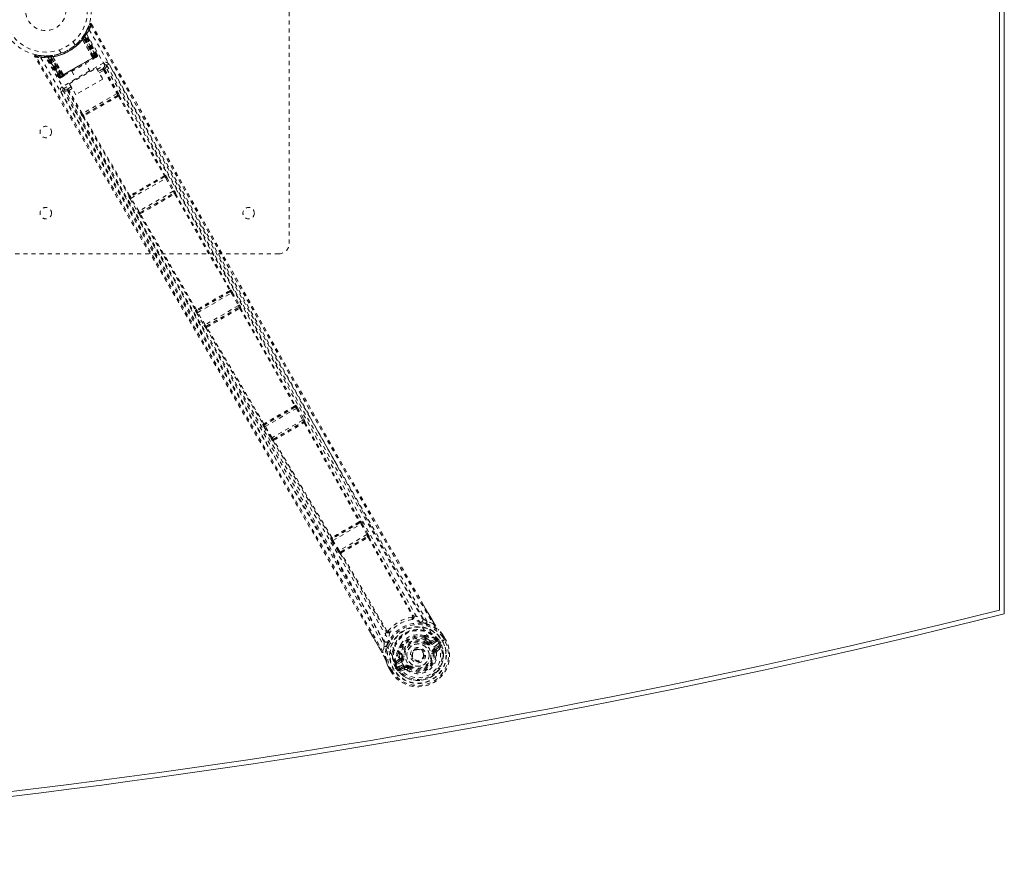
# Model space of a CAD drawing. Header units: inches. Extents: x 17.8 to 113.3, y 41.3 to 82.8.
# Tile 5 of 6: x 89.1 to 113.3, y 41.3 to 61.8. Entities that reach past the tile are written whole.
import ezdxf

# ---------------------------------------------------------------- set-up
doc = ezdxf.new("R2010")
doc.units = ezdxf.units.IN
doc.header["$MEASUREMENT"] = 0
doc.linetypes.add('SLD-Dashed', pattern=[0.075, 0.05, -0.025])
doc.linetypes.add('SLD-Solid', pattern=[0])

msp = doc.modelspace()

# ---------------------------------------------------------------- linework, layer by layer
at = {"color": 7, "linetype": 'SLD-Solid', "lineweight": 15}
for p, q in [((113.333, 76.956), (113.333, 47.206)), ((113.215, 47.298), (113.215, 76.863)), ((113.215, 76.863), (113.215, 47.298))]:
    msp.add_line(p, q, dxfattribs=at)
at = {"color": 7, "linetype": 'SLD-Dashed', "lineweight": 0}
for p, q in [((95.708, 67.831), (95.708, 56.331)), ((90.733, 61.611), (90.782, 61.735)), ((90.836, 61.741), (90.81, 61.726)), ((90.604, 61.399), (90.624, 61.426)), ((90.624, 61.423), (90.647, 61.406)), ((90.634, 61.438), (90.636, 61.439)), ((90.634, 61.409), (90.635, 61.41)), ((90.893, 60.922), (90.634, 61.409)), ((90.676, 61.474), (90.635, 61.41)), ((90.635, 61.41), (90.894, 60.922)), ((90.637, 61.441), (90.636, 61.44)), ((90.677, 61.504), (90.637, 61.441)), ((90.644, 61.451), (90.668, 61.435)), ((90.918, 60.936), (90.647, 61.406)), ((90.934, 60.945), (90.659, 61.423)), ((90.668, 61.435), (90.946, 60.952)), ((90.673, 61.498), (90.73, 61.604)), ((90.954, 60.953), (90.674, 61.477)), ((90.952, 60.956), (90.676, 61.474)), ((90.695, 61.507), (90.687, 61.493)), ((90.968, 60.965), (90.687, 61.493)), ((90.695, 61.536), (90.688, 61.522)), ((90.98, 60.972), (90.695, 61.507)), ((90.741, 61.628), (90.732, 61.605)), ((90.435, 61.222), (90.387, 61.306)), ((90.612, 61.365), (90.61, 61.361)), ((90.867, 60.907), (90.61, 61.361)), ((90.612, 61.365), (90.87, 60.908)), ((89.471, 60.978), (89.596, 60.963)), ((89.702, 60.953), (89.686, 60.953)), ((89.709, 60.952), (89.694, 60.952)), ((89.727, 60.939), (89.711, 60.939)), ((90.033, 60.425), (89.711, 60.939)), ((89.798, 60.957), (89.723, 60.953)), ((90.044, 60.432), (89.727, 60.939)), ((89.748, 60.942), (90.062, 60.438)), ((89.826, 60.943), (89.749, 60.939)), ((90.06, 60.441), (89.749, 60.939)), ((89.788, 60.956), (89.785, 60.956)), ((90.066, 60.444), (89.787, 60.927)), ((89.8, 60.957), (89.798, 60.957)), ((89.802, 60.957), (89.8, 60.957)), ((90.078, 60.451), (89.802, 60.928)), ((89.823, 60.93), (89.82, 60.959)), ((89.823, 60.93), (90.094, 60.46)), ((89.826, 60.943), (89.827, 60.943)), ((90.118, 60.474), (89.826, 60.943)), ((89.827, 60.943), (90.119, 60.475)), ((89.871, 60.965), (89.865, 60.964)), ((89.881, 60.94), (89.876, 60.94)), ((90.143, 60.489), (89.876, 60.94)), ((89.881, 60.94), (90.145, 60.49)), ((90.04, 61.106), (90.089, 61.022)), ((90.946, 60.952), (90.067, 60.444)), ((90.078, 60.451), (90.934, 60.945)), ((90.089, 61.022), (90.091, 61.023)), ((90.918, 60.936), (90.094, 60.46)), ((90.894, 60.922), (90.893, 60.922)), ((90.894, 60.922), (90.952, 60.956)), ((90.894, 60.889), (90.941, 60.916)), ((90.98, 60.972), (90.946, 60.952)), ((90.968, 60.965), (90.98, 60.972)), ((91.137, 60.787), (90.114, 60.197)), ((90.806, 60.569), (90.69, 60.771)), ((90.867, 60.907), (90.87, 60.908)), ((90.974, 60.624), (91.167, 60.735)), ((91.207, 60.725), (91.2, 60.733)), ((91.208, 60.724), (91.201, 60.733)), ((91.26, 60.754), (91.208, 60.724)), ((91.21, 60.721), (91.209, 60.722)), ((90.033, 60.425), (90.044, 60.432)), ((90.078, 60.451), (90.044, 60.432)), ((90.06, 60.441), (90.118, 60.474)), ((90.101, 60.431), (90.148, 60.458)), ((90.119, 60.475), (90.118, 60.474)), ((90.143, 60.489), (90.145, 60.49)), ((90.166, 60.468), (90.16, 60.465)), ((90.29, 60.271), (90.956, 60.656)), ((90.352, 60.576), (90.468, 60.374)), ((90.956, 60.656), (91.113, 60.384)), ((91.116, 60.64), (91.003, 60.574)), ((91.025, 60.536), (91.137, 60.6)), ((91.137, 60.6), (91.465, 60.028)), ((91.162, 60.615), (91.491, 60.042)), ((90.144, 60.145), (90.308, 60.24)), ((90.337, 60.19), (90.252, 60.141)), ((90.447, 59.999), (90.29, 60.271)), ((91.113, 60.384), (90.447, 59.999)), ((90.133, 60.104), (90.081, 60.073)), ((90.129, 60.114), (90.133, 60.104)), ((90.13, 60.114), (90.133, 60.105)), ((90.135, 60.102), (90.135, 60.101)), ((90.251, 60.088), (90.582, 59.518)), ((90.359, 60.151), (90.276, 60.103)), ((90.608, 59.533), (90.276, 60.103)), ((91.465, 60.028), (90.608, 59.533)), ((91.481, 59.985), (90.637, 59.498)), ((91.481, 59.985), (91.48, 59.984)), ((91.502, 59.962), (92.629, 58.006)), ((91.521, 59.974), (91.521, 59.973)), ((91.521, 59.973), (92.647, 58.018)), ((90.627, 59.457), (90.627, 59.457)), ((90.627, 59.457), (91.757, 57.504)), ((90.638, 59.498), (90.637, 59.498)), ((91.776, 57.514), (90.646, 59.467)), ((92.647, 58.018), (92.652, 58.018)), ((92.641, 57.977), (91.795, 57.489)), ((91.812, 57.447), (92.669, 57.942)), ((92.633, 57.975), (92.633, 57.975)), ((92.637, 57.977), (92.641, 57.977)), ((92.669, 57.942), (92.852, 57.62)), ((92.695, 57.957), (92.878, 57.634)), ((92.852, 57.62), (92, 57.127)), ((92.029, 57.092), (92.868, 57.577)), ((92.863, 57.573), (92.863, 57.573)), ((92.868, 57.577), (92.867, 57.575)), ((92.889, 57.552), (94.244, 55.175)), ((92.909, 57.565), (92.908, 57.564)), ((92.908, 57.564), (94.263, 55.187)), ((91.757, 57.504), (91.755, 57.5)), ((91.786, 57.432), (91.974, 57.112)), ((91.795, 57.489), (91.798, 57.493)), ((91.801, 57.495), (91.801, 57.495)), ((92, 57.127), (91.812, 57.447)), ((92.018, 57.051), (92.02, 57.051)), ((92.02, 57.051), (93.401, 54.69)), ((92.031, 57.092), (92.029, 57.092)), ((92.035, 57.094), (92.034, 57.094)), ((93.421, 54.699), (92.039, 57.061)), ((95.458, 56.081), (83.958, 56.081)), ((94.257, 55.147), (93.439, 54.675)), ((93.456, 54.633), (94.284, 55.111)), ((94.248, 55.145), (94.248, 55.145)), ((94.252, 55.147), (94.257, 55.147)), ((94.263, 55.187), (94.268, 55.188)), ((94.284, 55.111), (94.456, 54.803)), ((94.31, 55.126), (94.482, 54.818)), ((93.401, 54.69), (93.398, 54.685)), ((93.43, 54.618), (93.611, 54.315)), ((93.439, 54.675), (93.441, 54.679)), ((93.444, 54.681), (93.445, 54.681)), ((93.637, 54.33), (93.456, 54.633)), ((94.456, 54.803), (93.637, 54.33)), ((93.666, 54.295), (94.472, 54.76)), ((94.467, 54.756), (94.467, 54.756)), ((94.472, 54.76), (94.471, 54.759)), ((94.493, 54.735), (95.844, 52.331)), ((94.513, 54.749), (94.512, 54.747)), ((94.512, 54.747), (95.862, 52.344)), ((93.656, 54.254), (93.657, 54.254)), ((93.657, 54.254), (95.063, 51.883)), ((93.668, 54.295), (93.666, 54.295)), ((93.672, 54.297), (93.672, 54.297)), ((95.084, 51.893), (93.677, 54.264)), ((95.858, 52.304), (95.1, 51.866)), ((95.117, 51.824), (95.886, 52.269)), ((95.851, 52.304), (95.858, 52.304)), ((95.862, 52.344), (95.869, 52.345)), ((95.886, 52.269), (96.043, 51.981)), ((95.912, 52.283), (96.07, 51.996)), ((96.043, 51.981), (95.287, 51.545)), ((95.318, 51.511), (96.057, 51.938)), ((96.057, 51.938), (96.056, 51.936)), ((95.063, 51.883), (95.059, 51.877)), ((95.091, 51.809), (95.261, 51.529)), ((95.1, 51.866), (95.104, 51.872)), ((95.287, 51.545), (95.117, 51.824)), ((96.099, 51.926), (96.097, 51.924)), ((95.307, 51.469), (95.31, 51.469)), ((95.32, 51.511), (95.318, 51.511)), ((97.454, 49.454), (96.77, 49.059)), ((96.785, 49.016), (97.484, 49.419)), ((97.443, 49.452), (97.454, 49.454)), ((97.454, 49.492), (97.465, 49.494)), ((97.484, 49.419), (97.624, 49.16)), ((97.51, 49.433), (97.65, 49.174)), ((96.738, 49.078), (96.73, 49.07)), ((96.765, 49.087), (96.765, 49.087)), ((96.77, 49.059), (96.778, 49.068)), ((97.624, 49.16), (96.94, 48.765)), ((96.974, 48.733), (97.635, 49.115)), ((97.635, 49.115), (97.632, 49.111)), ((97.65, 49.174), (97.663, 49.149)), ((97.654, 49.086), (98.747, 47.153)), ((97.676, 49.103), (97.673, 49.1)), ((97.673, 49.1), (98.766, 47.167)), ((96.76, 49.001), (96.914, 48.749)), ((96.94, 48.765), (96.785, 49.016)), ((96.914, 48.749), (96.93, 48.726)), ((96.963, 48.691), (96.968, 48.692)), ((96.968, 48.692), (98.095, 46.78)), ((96.978, 48.734), (96.974, 48.733)), ((98.116, 46.789), (96.989, 48.702)), ((96.992, 48.709), (96.992, 48.709)), ((98.97, 47.511), (99.274, 46.985)), ((98.748, 47.152), (98.747, 47.153)), ((98.778, 47.154), (98.778, 47.154)), ((99.248, 46.971), (99.107, 47.022)), ((97.999, 46.249), (97.712, 46.746)), ((98.1, 46.763), (98.1, 46.763)), ((98.116, 46.789), (98.117, 46.788)), ((99.032, 46.671), (99.052, 46.66)), ((99.068, 46.594), (99.049, 46.628)), ((99.068, 46.642), (99.087, 46.609)), ((99.381, 46.821), (99.393, 46.807)), ((99.496, 46.683), (99.494, 46.687)), ((99.534, 46.561), (99.495, 46.628)), ((99.559, 46.575), (99.519, 46.643)), ((99.521, 46.643), (99.521, 46.643)), ((99.56, 46.576), (99.521, 46.643)), ((98.05, 46.412), (98.024, 46.265)), ((99.128, 46.513), (99.049, 46.567)), ((99.11, 46.489), (99.128, 46.513)), ((99.128, 46.513), (99.148, 46.502)), ((99.196, 46.504), (99.32, 46.548)), ((99.196, 46.504), (99.209, 46.483)), ((99.207, 46.545), (99.318, 46.584)), ((99.32, 46.548), (99.209, 46.483)), ((99.335, 46.522), (99.224, 46.457)), ((99.285, 46.351), (99.385, 46.41)), ((99.3, 46.325), (99.4, 46.384)), ((99.4, 46.384), (99.31, 46.308)), ((99.331, 46.58), (99.318, 46.584)), ((99.336, 46.578), (99.331, 46.58)), ((99.352, 46.562), (99.36, 46.549)), ((99.367, 46.548), (99.352, 46.562)), ((99.354, 46.288), (99.445, 46.367)), ((99.36, 46.549), (99.399, 46.483)), ((99.365, 46.463), (99.491, 46.536)), ((99.365, 46.463), (99.365, 46.463)), ((99.367, 46.548), (99.392, 46.564)), ((99.404, 46.486), (99.367, 46.547)), ((99.392, 46.564), (99.393, 46.563)), ((99.393, 46.563), (99.429, 46.501)), ((99.399, 46.483), (99.404, 46.486)), ((99.491, 46.536), (99.511, 46.547)), ((99.511, 46.547), (99.557, 46.574)), ((99.557, 46.574), (99.56, 46.576)), ((98.391, 46.279), (98.391, 46.301)), ((98.399, 46.255), (98.418, 46.222)), ((98.418, 46.222), (98.426, 46.12)), ((98.42, 46.265), (98.439, 46.231)), ((98.473, 46.234), (98.481, 46.139)), ((98.481, 46.139), (98.51, 46.143)), ((98.747, 46.112), (98.741, 46.125)), ((98.752, 46.103), (98.747, 46.112)), ((99.28, 46.24), (99.256, 46.237)), ((99.31, 46.308), (99.3, 46.325)), ((98.149, 45.905), (98.146, 45.909)), ((98.173, 45.864), (98.149, 45.909)), ((98.172, 45.865), (98.211, 45.797)), ((98.197, 45.878), (98.235, 45.811)), ((98.405, 45.909), (98.259, 45.825)), ((98.304, 45.936), (98.331, 45.949)), ((98.305, 45.935), (98.304, 45.936)), ((98.341, 45.872), (98.305, 45.935)), ((98.32, 45.996), (98.324, 46.01)), ((98.32, 45.996), (98.32, 45.992)), ((98.32, 45.996), (98.32, 45.996)), ((98.331, 45.95), (98.321, 45.974)), ((98.413, 46.087), (98.324, 46.01)), ((98.324, 46.01), (98.324, 46.01)), ((98.324, 46.01), (98.324, 46.01)), ((98.326, 45.969), (98.333, 45.956)), ((98.331, 45.95), (98.326, 45.969)), ((98.331, 45.949), (98.366, 45.887)), ((98.333, 45.956), (98.371, 45.89)), ((98.354, 45.99), (98.454, 46.076)), ((98.466, 46.054), (98.354, 45.99)), ((98.371, 45.89), (98.366, 45.887)), ((98.481, 46.028), (98.369, 45.964)), ((98.371, 45.89), (98.371, 45.89)), ((98.405, 45.909), (98.405, 45.909)), ((98.441, 45.864), (98.542, 45.923)), ((98.454, 46.076), (98.466, 46.054)), ((98.456, 45.838), (98.557, 45.897)), ((98.567, 45.879), (98.456, 45.838)), ((98.567, 45.879), (98.557, 45.897)), ((98.605, 45.824), (98.641, 45.871)), ((98.641, 45.871), (98.635, 45.875)), ((98.655, 45.89), (98.641, 45.871)), ((98.21, 45.796), (98.171, 45.864)), ((98.171, 45.864), (98.171, 45.864)), ((98.21, 45.796), (98.213, 45.798)), ((98.259, 45.825), (98.213, 45.798)), ((98.448, 45.792), (98.563, 45.831))]:
    msp.add_line(p, q, dxfattribs=at)
at = {"color": 7, "linetype": 'SLD-Dashed', "lineweight": 0, "flags": 128}
for points in [[(90.81, 61.726), (91.273, 60.913), (91.754, 60.068), (92.253, 59.192), (92.633, 58.524), (92.683, 58.435), (92.734, 58.346), (92.785, 58.257), (92.836, 58.167), (92.887, 58.077), (92.949, 57.969), (93.13, 57.65), (93.296, 57.359), (93.446, 57.095), (93.58, 56.859), (93.831, 56.418), (94.051, 56.032), (94.376, 55.461), (94.673, 54.94), (94.941, 54.469), (95.242, 53.941), (95.549, 53.402), (96.143, 52.361), (96.777, 51.254), (97.39, 50.185), (98.008, 49.11), (98.634, 48.027), (99.248, 46.971)], [(90.836, 61.741), (92.939, 58.047), (95.041, 54.354), (97.149, 50.664), (98.97, 47.511)], [(90.654, 61.467), (90.649, 61.458), (90.646, 61.45)], [(90.714, 61.498), (91.935, 59.388), (93.149, 57.276), (94.353, 55.159), (95.545, 53.039), (96.474, 51.37), (97.4, 49.703), (98.33, 48.04), (99.272, 46.389)], [(90.78, 61.6), (92.004, 59.486), (93.221, 57.369), (94.429, 55.249), (95.626, 53.124), (96.559, 51.453), (97.489, 49.783), (98.421, 48.117), (99.365, 46.463)], [(90.597, 61.387), (90.597, 61.385), (90.597, 61.383), (90.598, 61.381), (90.6, 61.378), (90.602, 61.375), (90.605, 61.372), (90.608, 61.368), (90.612, 61.365)], [(89.47, 60.975), (89.462, 60.975), (89.454, 60.973), (89.447, 60.97), (89.441, 60.964), (89.436, 60.958), (89.434, 60.951), (89.435, 60.943), (89.437, 60.936)], [(89.438, 60.934), (89.439, 60.934), (89.44, 60.935), (89.446, 60.938), (89.454, 60.943), (89.459, 60.946), (89.464, 60.949)], [(97.712, 46.746), (95.875, 49.929), (93.733, 53.599), (91.586, 57.266), (89.438, 60.934)], [(98.024, 46.265), (97.359, 47.423), (96.682, 48.596), (95.991, 49.788), (95.324, 50.934), (94.636, 52.114), (93.947, 53.293), (93.29, 54.416), (92.707, 55.411), (92.3, 56.107), (91.63, 57.25), (91.053, 58.236), (90.502, 59.177), (89.973, 60.081), (89.464, 60.949)], [(89.588, 60.912), (90.808, 58.795), (92.032, 56.683), (93.264, 54.576), (94.506, 52.478), (95.486, 50.834), (96.468, 49.194), (97.444, 47.554), (98.405, 45.909)], [(89.634, 60.959), (89.676, 60.953), (89.862, 60.965)], [(89.686, 60.953), (89.688, 60.953), (89.689, 60.953)], [(98.515, 45.952), (97.539, 47.624), (96.546, 49.29), (95.547, 50.955), (94.549, 52.624), (93.557, 54.298), (92.266, 56.498), (90.985, 58.706), (89.71, 60.918)], [(89.865, 60.964), (89.866, 60.964), (89.868, 60.962), (89.869, 60.96), (89.871, 60.957), (89.872, 60.954), (89.874, 60.95), (89.875, 60.945), (89.876, 60.94)], [(90.013, 60.996), (90.025, 60.998), (90.037, 61.003)], [(90.87, 60.908), (90.878, 60.913), (90.886, 60.917), (90.891, 60.92), (90.893, 60.922)], [(90.952, 60.956), (90.952, 60.956), (90.95, 60.955), (90.947, 60.953), (90.943, 60.951), (90.938, 60.948), (90.932, 60.944), (90.925, 60.94), (90.918, 60.936)], [(90.934, 60.945), (90.947, 60.953), (90.958, 60.959), (90.965, 60.963), (90.968, 60.965)], [(90.948, 60.92), (90.952, 60.922), (90.954, 60.923), (90.956, 60.925), (90.957, 60.925)], [(90.145, 60.49), (90.324, 60.593), (90.506, 60.698), (90.688, 60.803), (90.867, 60.907)], [(90.166, 60.469), (90.342, 60.57), (90.521, 60.673), (90.699, 60.776), (90.875, 60.878)], [(90.87, 60.908), (90.872, 60.903), (90.874, 60.898), (90.876, 60.893), (90.877, 60.889), (90.878, 60.885), (90.878, 60.882), (90.877, 60.88), (90.876, 60.878)], [(90.876, 60.878), (90.878, 60.88), (90.88, 60.881), (90.881, 60.881), (90.882, 60.882)], [(91.167, 60.735), (91.161, 60.699), (91.116, 60.64)], [(91.167, 60.735), (91.166, 60.737), (91.164, 60.74), (91.161, 60.745), (91.158, 60.751), (91.153, 60.759), (91.148, 60.768), (91.143, 60.778), (91.137, 60.787)], [(91.208, 60.724), (91.202, 60.688), (91.156, 60.629)], [(98.999, 47.089), (97.039, 50.49), (95.092, 53.9), (93.15, 57.312), (91.208, 60.724)], [(99.107, 47.022), (98.726, 47.678), (98.329, 48.366), (97.914, 49.085), (97.483, 49.837), (97.059, 50.575), (96.703, 51.198), (96.363, 51.793), (95.998, 52.432), (95.609, 53.115), (95.489, 53.324), (95.368, 53.538), (95.244, 53.755), (95.136, 53.944), (95.049, 54.098), (94.957, 54.259), (94.861, 54.427), (94.761, 54.603), (94.558, 54.959), (94.34, 55.342), (94.107, 55.752), (94.061, 55.832), (94.05, 55.853), (94.041, 55.867), (94.03, 55.887), (94.015, 55.913), (93.998, 55.944), (93.977, 55.98), (93.905, 56.107), (93.809, 56.275), (93.71, 56.45), (93.594, 56.653), (93.461, 56.887), (93.405, 56.986), (93.345, 57.09), (93.284, 57.199), (93.219, 57.312), (93.178, 57.384), (93.139, 57.454), (92.726, 58.179), (92.328, 58.878), (91.951, 59.541), (91.595, 60.166), (91.26, 60.754)], [(90.066, 60.444), (90.053, 60.437), (90.042, 60.43), (90.038, 60.428), (90.035, 60.426), (90.033, 60.425)], [(90.094, 60.46), (90.087, 60.456), (90.081, 60.453), (90.075, 60.449), (90.069, 60.446), (90.065, 60.444), (90.062, 60.442), (90.06, 60.441), (90.06, 60.441)], [(90.085, 60.422), (90.085, 60.422), (90.087, 60.423), (90.09, 60.425), (90.093, 60.426)], [(90.109, 60.436), (90.107, 60.435), (90.106, 60.434), (90.103, 60.432)], [(90.119, 60.475), (90.122, 60.476), (90.127, 60.479), (90.134, 60.483), (90.143, 60.489)], [(90.166, 60.468), (90.162, 60.468), (90.156, 60.472), (90.149, 60.48), (90.143, 60.489)], [(91.162, 60.615), (91.159, 60.613), (91.154, 60.61), (91.146, 60.605), (91.137, 60.6)], [(90.114, 60.197), (90.125, 60.177), (90.135, 60.161), (90.141, 60.149), (90.144, 60.145)], [(90.081, 60.073), (90.39, 59.546), (90.717, 58.988), (91.061, 58.399), (91.424, 57.78), (91.799, 57.14), (91.849, 57.054), (91.9, 56.967), (91.951, 56.88), (92.002, 56.793), (92.054, 56.704), (92.119, 56.594), (92.313, 56.261), (92.487, 55.966), (92.639, 55.706), (92.769, 55.483), (92.841, 55.361), (92.904, 55.253), (92.959, 55.16), (93.005, 55.081), (93.042, 55.018), (93.07, 54.969), (93.136, 54.856), (93.225, 54.706), (93.489, 54.255), (93.732, 53.839), (93.848, 53.641), (93.959, 53.451), (94.064, 53.271), (94.196, 53.047), (94.328, 52.82), (94.457, 52.6), (94.583, 52.384), (95.147, 51.418), (95.747, 50.39), (96.32, 49.405), (96.9, 48.406), (97.482, 47.399), (98.05, 46.412)], [(90.133, 60.104), (90.167, 60.09), (90.242, 60.1)], [(90.133, 60.104), (92.117, 56.715), (94.101, 53.327), (96.08, 49.937), (98.045, 46.539)], [(90.252, 60.141), (90.178, 60.132), (90.144, 60.145)], [(90.251, 60.088), (90.253, 60.09), (90.259, 60.093), (90.267, 60.098), (90.276, 60.103)], [(91.477, 59.982), (91.375, 59.923), (91.272, 59.864), (91.168, 59.804), (91.065, 59.744), (90.969, 59.689), (90.874, 59.634), (90.783, 59.581), (90.712, 59.54), (90.642, 59.5)], [(91.495, 59.963), (91.285, 59.842), (91.072, 59.719), (90.858, 59.595), (90.649, 59.474)], [(91.491, 60.042), (91.49, 60.042), (91.488, 60.041), (91.486, 60.039), (91.483, 60.038), (91.479, 60.035), (91.474, 60.033), (91.47, 60.03), (91.465, 60.028)], [(91.502, 59.962), (91.505, 59.967), (91.506, 59.973), (91.506, 59.979), (91.503, 59.983), (91.499, 59.986), (91.493, 59.987), (91.487, 59.987), (91.48, 59.984)], [(91.502, 59.962), (91.499, 59.963), (91.497, 59.963), (91.496, 59.963), (91.495, 59.963)], [(90.421, 59.611), (90.645, 59.229), (90.933, 58.737), (91.202, 58.278), (91.451, 57.853), (91.676, 57.468), (91.882, 57.116), (92.069, 56.797), (92.237, 56.51), (92.467, 56.117), (92.617, 55.862)], [(90.608, 59.533), (90.599, 59.527), (90.59, 59.522), (90.584, 59.519), (90.582, 59.518)], [(90.638, 59.498), (90.632, 59.494), (90.629, 59.488), (90.627, 59.483), (90.627, 59.478), (90.63, 59.473), (90.634, 59.469), (90.64, 59.468), (90.646, 59.467)], [(92.627, 57.999), (92.627, 58), (92.628, 58.001), (92.629, 58.002), (92.629, 58.006)], [(92.637, 57.977), (92.642, 57.981), (92.645, 57.986), (92.647, 57.991), (92.647, 57.996), (92.645, 58.001), (92.641, 58.004), (92.636, 58.006), (92.629, 58.006)], [(92.695, 57.957), (92.694, 57.956), (92.693, 57.955), (92.69, 57.954), (92.687, 57.952), (92.683, 57.95), (92.679, 57.947), (92.674, 57.945), (92.669, 57.942)], [(91.776, 57.514), (91.773, 57.508), (91.772, 57.503), (91.773, 57.497), (91.776, 57.493), (91.78, 57.491), (91.786, 57.49), (91.792, 57.49), (91.798, 57.493)], [(91.776, 57.514), (91.78, 57.512), (91.782, 57.512), (91.783, 57.512), (91.783, 57.513)], [(92.878, 57.634), (92.876, 57.633), (92.87, 57.629), (92.861, 57.625), (92.852, 57.62)], [(92.89, 57.552), (92.893, 57.558), (92.894, 57.564), (92.893, 57.57), (92.89, 57.574), (92.885, 57.577), (92.88, 57.579), (92.873, 57.578), (92.867, 57.575)], [(92.886, 57.62), (92.884, 57.624), (92.876, 57.633)], [(92.89, 57.552), (92.886, 57.554), (92.884, 57.554), (92.883, 57.554), (92.882, 57.554)], [(91.812, 57.447), (91.807, 57.444), (91.803, 57.441), (91.798, 57.439), (91.795, 57.437), (91.791, 57.435), (91.789, 57.433), (91.787, 57.432), (91.786, 57.432)], [(92, 57.127), (91.991, 57.122), (91.982, 57.117), (91.976, 57.114), (91.974, 57.112)], [(91.976, 57.113), (91.98, 57.102), (91.982, 57.099)], [(92.031, 57.092), (92.025, 57.088), (92.021, 57.083), (92.019, 57.077), (92.02, 57.072), (92.022, 57.067), (92.027, 57.063), (92.032, 57.061), (92.039, 57.061)], [(92.042, 57.068), (92.041, 57.068), (92.04, 57.067), (92.04, 57.065), (92.039, 57.061)], [(94.242, 55.169), (94.243, 55.169), (94.243, 55.17), (94.244, 55.172), (94.244, 55.175)], [(94.252, 55.147), (94.257, 55.151), (94.26, 55.156), (94.262, 55.161), (94.262, 55.166), (94.26, 55.17), (94.256, 55.173), (94.251, 55.175), (94.244, 55.175)], [(94.31, 55.126), (94.31, 55.125), (94.308, 55.124), (94.305, 55.123), (94.302, 55.121), (94.298, 55.119), (94.294, 55.116), (94.289, 55.114), (94.284, 55.111)], [(93.42, 54.7), (93.417, 54.694), (93.416, 54.689), (93.417, 54.683), (93.42, 54.679), (93.424, 54.677), (93.429, 54.676), (93.435, 54.677), (93.441, 54.679)], [(93.42, 54.7), (93.424, 54.698), (93.426, 54.698), (93.426, 54.698), (93.427, 54.698)], [(93.456, 54.633), (93.451, 54.63), (93.447, 54.627), (93.442, 54.625), (93.439, 54.622), (93.435, 54.621), (93.433, 54.619), (93.431, 54.618), (93.43, 54.618)], [(94.482, 54.818), (94.48, 54.816), (94.474, 54.813), (94.465, 54.808), (94.456, 54.803)], [(94.493, 54.735), (94.497, 54.741), (94.498, 54.747), (94.497, 54.753), (94.494, 54.758), (94.49, 54.761), (94.484, 54.762), (94.477, 54.761), (94.471, 54.759)], [(94.491, 54.801), (94.488, 54.806), (94.48, 54.817)], [(94.493, 54.735), (94.49, 54.737), (94.488, 54.737), (94.487, 54.737), (94.486, 54.736)], [(93.637, 54.33), (93.628, 54.325), (93.619, 54.32), (93.613, 54.316), (93.611, 54.315)], [(93.613, 54.316), (93.618, 54.303), (93.621, 54.299)], [(93.668, 54.295), (93.662, 54.291), (93.658, 54.286), (93.657, 54.28), (93.657, 54.274), (93.66, 54.27), (93.664, 54.266), (93.67, 54.264), (93.677, 54.264)], [(93.68, 54.271), (93.679, 54.271), (93.678, 54.27), (93.677, 54.268), (93.677, 54.264)], [(95.841, 52.325), (95.842, 52.326), (95.843, 52.326), (95.843, 52.328), (95.844, 52.331)], [(95.851, 52.304), (95.856, 52.308), (95.86, 52.312), (95.862, 52.318), (95.861, 52.322), (95.859, 52.327), (95.855, 52.33), (95.85, 52.331), (95.844, 52.331)], [(95.912, 52.283), (95.911, 52.282), (95.909, 52.281), (95.907, 52.28), (95.904, 52.278), (95.9, 52.276), (95.895, 52.274), (95.891, 52.271), (95.886, 52.269)], [(96.07, 51.996), (96.067, 51.994), (96.061, 51.991), (96.052, 51.986), (96.043, 51.981)], [(96.078, 51.911), (96.082, 51.917), (96.083, 51.923), (96.082, 51.929), (96.08, 51.934), (96.075, 51.938), (96.069, 51.939), (96.062, 51.938), (96.056, 51.936)], [(96.078, 51.979), (96.076, 51.983), (96.068, 51.995)], [(95.084, 51.892), (95.08, 51.887), (95.079, 51.882), (95.08, 51.877), (95.082, 51.873), (95.087, 51.87), (95.092, 51.869), (95.098, 51.87), (95.104, 51.872)], [(95.117, 51.824), (95.112, 51.822), (95.108, 51.819), (95.103, 51.816), (95.1, 51.814), (95.096, 51.812), (95.094, 51.811), (95.092, 51.81), (95.091, 51.809)], [(96.078, 51.911), (96.757, 50.694), (97.435, 49.478)], [(96.097, 51.924), (96.776, 50.707), (97.454, 49.492)], [(95.287, 51.545), (95.278, 51.539), (95.27, 51.534), (95.264, 51.531), (95.261, 51.529)], [(95.263, 51.53), (95.269, 51.517), (95.272, 51.513)], [(95.32, 51.511), (95.315, 51.507), (95.311, 51.501), (95.309, 51.495), (95.31, 51.49), (95.312, 51.485), (95.317, 51.481), (95.323, 51.479), (95.33, 51.479)], [(95.31, 51.469), (96.024, 50.273), (96.738, 49.078)], [(95.333, 51.487), (95.332, 51.486), (95.331, 51.485), (95.33, 51.483), (95.33, 51.479)], [(96.759, 49.088), (96.045, 50.283), (95.33, 51.479)], [(97.432, 49.472), (97.433, 49.473), (97.434, 49.473), (97.434, 49.475), (97.435, 49.478)], [(97.443, 49.452), (97.448, 49.456), (97.451, 49.46), (97.453, 49.465), (97.452, 49.47), (97.45, 49.474), (97.446, 49.477), (97.441, 49.478), (97.435, 49.478)], [(97.51, 49.433), (97.509, 49.433), (97.507, 49.432), (97.504, 49.43), (97.501, 49.429), (97.497, 49.427), (97.493, 49.424), (97.488, 49.422), (97.484, 49.419)], [(96.759, 49.088), (96.756, 49.083), (96.755, 49.077), (96.755, 49.072), (96.757, 49.068), (96.761, 49.066), (96.766, 49.065), (96.772, 49.066), (96.778, 49.068)], [(97.65, 49.174), (97.647, 49.173), (97.641, 49.17), (97.633, 49.165), (97.624, 49.16)], [(97.654, 49.086), (97.658, 49.092), (97.659, 49.099), (97.658, 49.105), (97.656, 49.11), (97.651, 49.113), (97.645, 49.115), (97.639, 49.114), (97.632, 49.111)], [(97.654, 49.086), (97.65, 49.088), (97.648, 49.088), (97.647, 49.088), (97.646, 49.087)], [(96.785, 49.016), (96.781, 49.013), (96.777, 49.011), (96.772, 49.008), (96.769, 49.006), (96.766, 49.004), (96.763, 49.002), (96.761, 49.001), (96.76, 49.001)], [(96.94, 48.765), (96.931, 48.76), (96.923, 48.755), (96.917, 48.751), (96.914, 48.749)], [(96.978, 48.734), (96.972, 48.729), (96.969, 48.724), (96.967, 48.718), (96.968, 48.712), (96.971, 48.707), (96.976, 48.704), (96.982, 48.702), (96.989, 48.702)], [(96.992, 48.709), (96.991, 48.709), (96.99, 48.708), (96.989, 48.706), (96.989, 48.702)], [(99.272, 46.985), (99.132, 47.225), (99.012, 47.432), (98.966, 47.51)], [(98.74, 47.126), (98.749, 47.119), (98.758, 47.116), (98.767, 47.116), (98.774, 47.119), (98.78, 47.125), (98.782, 47.134), (98.782, 47.144), (98.778, 47.154)], [(98.778, 47.154), (98.891, 47.128), (98.999, 47.089)], [(98.964, 46.995), (98.951, 46.998), (98.943, 47)], [(99.09, 46.966), (99.239, 46.91), (99.386, 46.816)], [(99.274, 46.985), (99.274, 46.985), (99.273, 46.985), (99.27, 46.984), (99.267, 46.982), (99.264, 46.98), (99.259, 46.978), (99.253, 46.974), (99.248, 46.971)], [(97.714, 46.748), (97.835, 46.537), (98, 46.25)], [(98.1, 46.763), (98.066, 46.652), (98.045, 46.539)], [(98.1, 46.763), (98.107, 46.754), (98.115, 46.749), (98.124, 46.747), (98.132, 46.748), (98.139, 46.753), (98.143, 46.761), (98.145, 46.771), (98.144, 46.781)], [(99.032, 46.671), (98.932, 46.689), (98.871, 46.688)], [(99.052, 46.66), (99.053, 46.66), (99.068, 46.642)], [(99.087, 46.609), (99.128, 46.584), (99.172, 46.551)], [(99.393, 46.807), (99.39, 46.812), (99.386, 46.816)], [(99.494, 46.687), (99.437, 46.76), (99.386, 46.816)], [(99.496, 46.683), (99.441, 46.753), (99.393, 46.807)], [(99.495, 46.628), (99.494, 46.633), (99.496, 46.647), (99.495, 46.651), (99.493, 46.656), (99.492, 46.66), (99.491, 46.662), (99.492, 46.664), (99.494, 46.667), (99.497, 46.67), (99.497, 46.671), (99.497, 46.673), (99.496, 46.677), (99.492, 46.685), (99.492, 46.686), (99.492, 46.687), (99.493, 46.687), (99.494, 46.687)], [(99.495, 46.628), (99.501, 46.631), (99.506, 46.635), (99.511, 46.637), (99.515, 46.64), (99.518, 46.641), (99.52, 46.642), (99.521, 46.643), (99.521, 46.643)], [(98.089, 46.067), (98.081, 46.242), (98.107, 46.398)], [(98.145, 46.522), (98.149, 46.534), (98.151, 46.543)], [(98.457, 46.449), (98.426, 46.397), (98.391, 46.301)], [(98.515, 45.952), (98.561, 45.887), (98.621, 45.832), (98.691, 45.792), (98.77, 45.766), (98.853, 45.757), (98.937, 45.763), (99.019, 45.785), (99.096, 45.821), (99.165, 45.87), (99.225, 45.93), (99.273, 46), (99.306, 46.076), (99.323, 46.157), (99.323, 46.238), (99.306, 46.317), (99.272, 46.389)], [(99.092, 46.465), (99.096, 46.47), (99.099, 46.474), (99.102, 46.478), (99.105, 46.482), (99.107, 46.485), (99.109, 46.487), (99.11, 46.489), (99.11, 46.489)], [(99.172, 46.551), (99.192, 46.542), (99.207, 46.545)], [(99.224, 46.457), (99.221, 46.462), (99.218, 46.467), (99.215, 46.471), (99.213, 46.475), (99.211, 46.478), (99.21, 46.481), (99.209, 46.482), (99.209, 46.483)], [(99.285, 46.351), (99.287, 46.346), (99.29, 46.342), (99.293, 46.337), (99.295, 46.333), (99.297, 46.33), (99.298, 46.328), (99.299, 46.326), (99.3, 46.325)], [(99.335, 46.522), (99.332, 46.527), (99.33, 46.531), (99.327, 46.536), (99.325, 46.54), (99.323, 46.543), (99.322, 46.545), (99.321, 46.547), (99.32, 46.548)], [(99.36, 46.549), (99.35, 46.533), (99.335, 46.522)], [(99.367, 46.548), (99.367, 46.548), (99.367, 46.548)], [(99.385, 46.41), (99.408, 46.417), (99.431, 46.416)], [(99.4, 46.384), (99.4, 46.384), (99.399, 46.386), (99.398, 46.388), (99.396, 46.392), (99.394, 46.395), (99.391, 46.4), (99.388, 46.405), (99.385, 46.41)], [(99.56, 46.576), (99.56, 46.576), (99.559, 46.575), (99.557, 46.574), (99.554, 46.572), (99.55, 46.57), (99.545, 46.567), (99.54, 46.564), (99.534, 46.561)], [(97.999, 46.249), (97.998, 46.249), (97.999, 46.25), (98.001, 46.251), (98.004, 46.253), (98.008, 46.255), (98.012, 46.258), (98.018, 46.261), (98.024, 46.265)], [(98.076, 46.098), (98.053, 46.147), (97.999, 46.249)], [(98.399, 46.255), (98.391, 46.278), (98.391, 46.279)], [(98.426, 46.12), (98.423, 46.098), (98.413, 46.087)], [(98.539, 46.146), (98.534, 46.146), (98.528, 46.145), (98.523, 46.144), (98.519, 46.144), (98.515, 46.143), (98.512, 46.143), (98.51, 46.143), (98.51, 46.143)], [(99.226, 46.233), (99.232, 46.234), (99.237, 46.235), (99.242, 46.235), (99.247, 46.236), (99.25, 46.236), (99.253, 46.237), (99.255, 46.237), (99.256, 46.237)], [(98.093, 46.057), (98.086, 46.076), (98.076, 46.098)], [(98.089, 46.067), (98.091, 46.062), (98.093, 46.057)], [(98.089, 46.067), (98.112, 45.995), (98.147, 45.909)], [(98.149, 45.905), (98.116, 45.988), (98.093, 46.057)], [(98.147, 45.909), (98.147, 45.91), (98.147, 45.911), (98.148, 45.911), (98.149, 45.91), (98.154, 45.902), (98.157, 45.899), (98.158, 45.899), (98.16, 45.899), (98.164, 45.9), (98.165, 45.9), (98.167, 45.9), (98.169, 45.899), (98.174, 45.894), (98.177, 45.89), (98.181, 45.887), (98.189, 45.884), (98.194, 45.882), (98.197, 45.879)], [(98.197, 45.878), (98.192, 45.876), (98.186, 45.873), (98.181, 45.87), (98.177, 45.867), (98.174, 45.865), (98.172, 45.864), (98.171, 45.864), (98.171, 45.864)], [(98.331, 45.949), (98.331, 45.949), (98.331, 45.95)], [(98.369, 45.964), (98.352, 45.957), (98.333, 45.956)], [(98.354, 45.99), (98.354, 45.989), (98.355, 45.987), (98.357, 45.985), (98.359, 45.982), (98.361, 45.978), (98.363, 45.973), (98.366, 45.969), (98.369, 45.964)], [(98.481, 46.028), (98.478, 46.033), (98.475, 46.038), (98.473, 46.042), (98.471, 46.046), (98.469, 46.05), (98.467, 46.052), (98.466, 46.054), (98.466, 46.054)], [(98.542, 45.923), (98.545, 45.918), (98.548, 45.913), (98.55, 45.908), (98.552, 45.905), (98.554, 45.901), (98.556, 45.899), (98.557, 45.897), (98.557, 45.897)], [(98.673, 45.914), (98.67, 45.91), (98.667, 45.905), (98.664, 45.901), (98.661, 45.898), (98.659, 45.895), (98.657, 45.892), (98.656, 45.891), (98.655, 45.89)], [(98.235, 45.811), (98.23, 45.808), (98.224, 45.805), (98.22, 45.802), (98.216, 45.8), (98.212, 45.798), (98.21, 45.797), (98.209, 45.796), (98.21, 45.796)], [(98.413, 45.828), (98.423, 45.849), (98.441, 45.864)], [(98.441, 45.864), (98.444, 45.859), (98.447, 45.855), (98.449, 45.85), (98.451, 45.846), (98.453, 45.843), (98.455, 45.841), (98.456, 45.839), (98.456, 45.838)]]:
    msp.add_lwpolyline(points, dxfattribs=at)
at = {"color": 7, "linetype": 'SLD-Dashed', "lineweight": 0}
for centre, radius in [((89.708, 62.081), 1.125), ((89.708, 62.081), 1.03), ((89.708, 62.081), 0.5), ((89.708, 59.081), 0.141), ((89.708, 57.081), 0.141), ((94.708, 57.081), 0.141), ((98.883, 46.19), 0.7), ((98.883, 46.19), 0.69), ((98.883, 46.19), 0.623), ((98.883, 46.19), 0.32), ((98.883, 46.19), 0.275), ((98.883, 46.19), 0.188), ((98.883, 46.19), 0.157), ((98.883, 46.19), 0.142), ((98.883, 46.19), 0.139), ((98.883, 46.19), 0.138)]:
    msp.add_circle(centre, radius, dxfattribs=at)
for centre, radius, start, end in [((89.708, 62.08), 1.157, 257.8168, 342.1804), ((89.727, 62.073), 1.107, 334.6028, 341.8919), ((89.707, 62.109), 1.188, 334.6501, 341.9687), ((90.81, 61.726), 0.03, 29.6541, 162.1685), ((90.753, 61.598), 0.14, 66.0514, 78.3297), ((89.692, 62.108), 1.19, 270.8729, 329.1271), ((89.708, 62.081), 1.127, 270.4638, 329.5362), ((89.709, 62.079), 1.155, 273.8883, 326.112), ((89.709, 62.079), 1.155, 274.6405, 325.359), ((89.709, 62.079), 1.155, 275.6611, 324.3388), ((89.709, 62.08), 1.127, 322.0319, 325.3547), ((89.963, 61.718), 0.739, 331.4474, 335.2512), ((89.716, 62.076), 1.118, 324.2946, 329.2589), ((90.661, 61.424), 0.0297, 145.5452, 208.5189), ((90.66, 61.423), 0.0297, 145.4596, 208.5244), ((90.612, 61.371), 0.0702, 47.3053, 71.0785), ((89.873, 61.774), 0.857, 334.5577, 339.5299), ((89.791, 62.033), 1.032, 326.5941, 331.2022), ((89.922, 61.758), 0.81, 335.5874, 340.9492), ((89.907, 61.766), 0.829, 336.5028, 341.8152), ((90.703, 61.489), 0.0299, 149.2677, 208.2077), ((90.701, 61.489), 0.0281, 148.4186, 211.1772), ((89.707, 62.081), 1.128, 329.5373, 334.6594), ((90.684, 61.466), 0.043, 47.0447, 95.7813), ((90.145, 61.83), 0.624, 329.4489, 330.4731), ((90.714, 61.507), 0.0299, 150.3311, 208.098), ((90.718, 61.52), 0.0272, 150.0238, 212.6215), ((90.722, 61.521), 0.03, 151.0941, 208.0308), ((89.604, 62.29), 1.364, 324.4733, 329.6056), ((90.754, 61.585), 0.03, 30.3148, 154.0846), ((89.727, 62.049), 1.12, 277.9112, 322.0887), ((90.627, 61.391), 0.0345, 194.8379, 241.0692), ((89.464, 60.949), 0.03, 77.83, 210.3491), ((89.684, 62.094), 1.186, 258.0271, 265.3543), ((88.037, 61.273), 1.463, 347.2243, 348.3986), ((89.706, 62.066), 1.113, 257.9376, 265.379), ((89.614, 60.927), 0.03, 85.9255, 209.6767), ((89.579, 62.274), 1.362, 270.3911, 275.5298), ((89.708, 62.081), 1.128, 265.3375, 270.4637), ((89.686, 60.923), 0.03, 31.981, 88.8947), ((89.688, 60.925), 0.0278, 24.9435, 89.3749), ((89.702, 60.923), 0.0299, 31.8999, 89.6775), ((89.708, 61.796), 0.843, 269.6301, 271.1804), ((89.752, 60.928), 0.043, 144.1924, 192.9833), ((89.881, 61.749), 0.828, 258.1776, 263.5025), ((89.708, 62.08), 1.127, 270.7609, 275.6862), ((89.724, 60.923), 0.0299, 31.8037, 90.7273), ((89.881, 61.735), 0.811, 259.0536, 264.4067), ((89.727, 60.93), 0.0236, 21.9969, 85.2366), ((89.889, 61.767), 0.84, 260.4177, 265.4938), ((89.84, 60.94), 0.0549, 163.602, 194.1679), ((89.8, 60.927), 0.0297, 31.4759, 94.4653), ((89.802, 60.927), 0.0297, 31.4762, 94.5403), ((89.884, 60.944), 0.0832, 171.4108, 191.4105), ((89.895, 61.681), 0.742, 264.7572, 268.547), ((89.846, 60.94), 0.0345, 358.9633, 45.1186), ((90.867, 60.908), 0.0299, 300.191, 28.2021), ((90.868, 60.908), 0.0299, 300.1871, 28.206), ((90.542, 60.711), 0.439, 27.1486, 30.9291), ((90.903, 60.951), 0.0498, 306.4555, 5.6254), ((90.197, 60.509), 0.857, 28.6619, 30.598), ((90.926, 60.942), 0.03, 300.0634, 28.0699), ((89.393, 60.045), 1.798, 29.4248, 30.2782), ((90.842, 61.097), 0.204, 301.0428, 307.9627), ((90.942, 60.951), 0.03, 300.028, 28.0323), ((90.875, 60.99), 0.104, 323.9503, 349.2788), ((90.953, 60.958), 0.03, 300.0066, 28.0018), ((90.84, 60.884), 0.0354, 350.7817, 40.714), ((91.182, 60.709), 0.09, 29.6446, 119.9873), ((91.182, 60.712), 0.0277, 47.5691, 123.126), ((90.069, 60.525), 0.104, 250.7198, 276.0555), ((90.07, 60.447), 0.03, 211.967, 299.9715), ((90.086, 60.457), 0.03, 211.9301, 299.9375), ((90.087, 60.461), 0.0334, 217.6547, 298.9804), ((89.99, 60.612), 0.21, 292.3294, 298.9893), ((90.684, 60.798), 0.698, 209.8247, 212.2015), ((90.481, 60.676), 0.443, 209.0917, 212.8375), ((90.144, 60.49), 0.0299, 211.7964, 299.8124), ((90.145, 60.491), 0.0299, 211.7951, 299.8117), ((90.179, 60.502), 0.0354, 199.2758, 249.2279), ((91.13, 60.614), 0.03, 29.978, 119.5821), ((91.399, 60.764), 0.309, 203.7026, 212.0503), ((91.193, 60.636), 0.0373, 191.9592, 215.3133), ((90.058, 60.441), 0.03, 211.9943, 299.9958), ((90.159, 60.119), 0.09, 120.0119, 210.3565), ((90.156, 60.12), 0.0277, 116.8632, 192.2963), ((90.268, 60.115), 0.03, 120.4086, 210.0312), ((90.21, 60.068), 0.0456, 26.8406, 45.8852), ((90.041, 59.982), 0.264, 27.2382, 37.0106), ((91.409, 59.983), 0.0713, 1.3308, 38.5871), ((91.466, 60.002), 0.0233, 297.8092, 308.9506), ((91.464, 59.952), 0.0324, 19.8937, 67.913), ((91.495, 59.958), 0.0301, 30.0854, 118.6017), ((91.495, 59.958), 0.0301, 30.0673, 118.6198), ((91.338, 59.934), 0.187, 12.0182, 35.1774), ((91.387, 60.168), 0.236, 299.2284, 304.4817), ((90.752, 59.596), 0.187, 204.8227, 227.9801), ((90.674, 59.559), 0.0715, 201.4671, 238.602), ((90.653, 59.472), 0.0301, 121.3745, 209.9413), ((90.653, 59.472), 0.0301, 121.3987, 209.9166), ((90.522, 59.676), 0.243, 295.588, 300.696), ((90.63, 59.519), 0.0225, 290.8759, 302.3873), ((90.674, 59.495), 0.0324, 172.0847, 220.1085), ((90.653, 59.469), 0.00678, 125.3751, 193.812), ((109.594, 27.638), 34.781, 119.1979, 120.8021), ((92.603, 57.98), 0.0306, 350.9367, 38.8096), ((92.55, 58.149), 0.163, 298.7885, 306.4122), ((92.621, 58.003), 0.0301, 300.5145, 29.3694), ((92.626, 58.003), 0.0301, 300.4926, 29.3691), ((92.51, 57.871), 0.204, 24.6934, 45.9203), ((108.926, 28.794), 33.422, 119.1767, 120.8232), ((92.644, 57.957), 0.0213, 110.2717, 120.6244), ((92.597, 57.913), 0.0775, 21.726, 55.8375), ((91.691, 57.654), 0.164, 293.612, 301.1956), ((75.662, 86.41), 33.578, 299.1836, 300.8163), ((75.411, 86.845), 34.106, 299.1852, 300.8149), ((92.789, 57.573), 0.0787, 3.0015, 36.7327), ((92.852, 57.594), 0.0237, 299.3327, 309.5928), ((92.851, 57.542), 0.0335, 20.2939, 67.5611), ((92.882, 57.549), 0.0301, 29.8041, 119.4945), ((92.883, 57.55), 0.0301, 29.8101, 119.4964), ((92.709, 57.518), 0.205, 13.2932, 34.4444), ((92.819, 57.681), 0.147, 298.5201, 307.0131), ((91.953, 57.55), 0.204, 194.0717, 215.312), ((91.781, 57.515), 0.0301, 210.6291, 299.505), ((91.783, 57.519), 0.0301, 210.6297, 299.4879), ((91.812, 57.524), 0.0306, 201.198, 249.0518), ((91.873, 57.495), 0.0775, 184.164, 218.272), ((91.811, 57.476), 0.0213, 119.3649, 129.71), ((92.159, 57.201), 0.205, 205.5535, 226.7094), ((92.072, 57.158), 0.0788, 203.2922, 236.9734), ((92.044, 57.066), 0.0301, 120.4988, 210.1955), ((92.046, 57.067), 0.0301, 120.5131, 210.1861), ((91.962, 57.187), 0.147, 292.9964, 301.4768), ((92.022, 57.115), 0.0238, 290.4233, 300.6331), ((92.068, 57.09), 0.0335, 172.4393, 219.7172), ((95.458, 56.331), 0.25, 270, 0), ((111.317, 24.653), 34.968, 119.2297, 120.771), ((110.54, 25.998), 33.391, 119.204, 120.796), ((94.218, 55.15), 0.0306, 351.6625, 38.4184), ((94.192, 55.273), 0.111, 297.8498, 309.2511), ((94.259, 55.127), 0.021, 110.3466, 120.6826), ((94.236, 55.173), 0.0301, 300.4669, 28.9449), ((94.241, 55.173), 0.0301, 300.4521, 28.9537), ((94.209, 55.082), 0.0814, 21.373, 53.7137), ((94.114, 55.036), 0.216, 24.5572, 44.5487), ((93.607, 54.743), 0.216, 195.4504, 215.4407), ((93.424, 54.701), 0.0301, 211.0406, 299.5528), ((93.361, 54.793), 0.111, 290.741, 302.1545), ((93.426, 54.705), 0.0301, 211.0536, 299.5316), ((93.456, 54.71), 0.0306, 201.5748, 248.3391), ((93.519, 54.684), 0.0814, 186.2866, 218.6271), ((93.455, 54.663), 0.0209, 119.3036, 129.6658), ((77.253, 83.653), 33.635, 299.2181, 300.7819), ((77.092, 83.933), 33.985, 299.2154, 300.7846), ((94.39, 54.755), 0.0821, 3.4092, 35.7163), ((94.455, 54.778), 0.0246, 299.2927, 309.4801), ((94.453, 54.724), 0.0351, 20.3122, 65.9916), ((94.485, 54.733), 0.0301, 29.3634, 119.5179), ((94.486, 54.734), 0.0301, 29.3673, 119.5248), ((94.305, 54.699), 0.214, 13.5419, 33.8266), ((94.445, 54.827), 0.104, 297.5731, 309.8011), ((93.803, 54.409), 0.214, 206.18, 226.4523), ((93.711, 54.364), 0.0822, 204.3039, 236.5649), ((93.681, 54.269), 0.0301, 120.4838, 210.6249), ((93.683, 54.269), 0.0301, 120.4754, 210.6394), ((93.621, 54.352), 0.104, 290.209, 302.418), ((93.659, 54.318), 0.0247, 290.5441, 300.6985), ((93.707, 54.294), 0.0351, 174.0177, 219.6844), ((113.015, 21.712), 35.101, 119.2921, 120.7078), ((112.166, 23.182), 33.381, 119.2659, 120.7341), ((95.817, 52.306), 0.0313, 353.2211, 37.6817), ((95.804, 52.41), 0.0882, 297.0387, 311.7832), ((95.86, 52.281), 0.0244, 111.2248, 120.3236), ((95.836, 52.33), 0.0301, 300.5268, 28.456), ((95.843, 52.33), 0.0301, 300.5006, 28.4989), ((95.816, 52.243), 0.0749, 20.0554, 55.3129), ((95.731, 52.203), 0.198, 23.708, 45.5659), ((78.838, 80.909), 33.703, 299.2857, 300.7141), ((95.983, 51.938), 0.0743, 359.6669, 35.7202), ((96.04, 51.955), 0.0253, 298.8447, 309.4526), ((96.035, 51.899), 0.038, 20.8307, 63.5573), ((96.071, 51.909), 0.0301, 28.8949, 119.4203), ((96.072, 51.911), 0.0301, 28.8933, 119.4431), ((95.91, 51.889), 0.192, 11.1625, 33.9059), ((95.251, 51.926), 0.198, 194.4365, 216.2891), ((95.085, 51.893), 0.0301, 211.4899, 299.5107), ((95.036, 51.966), 0.0882, 288.2122, 302.9625), ((95.089, 51.898), 0.0301, 211.5456, 299.4702), ((95.088, 51.897), 0.00596, 225.8318, 294.2742), ((95.119, 51.903), 0.0313, 202.3264, 246.7751), ((95.174, 51.872), 0.0749, 184.6938, 219.9419), ((95.119, 51.853), 0.0242, 119.64, 128.8374), ((78.76, 81.043), 33.886, 299.2798, 300.7202), ((96.073, 51.906), 0.00679, 44.3928, 114.5308), ((96.04, 51.987), 0.0848, 296.8424, 312.2514), ((95.433, 51.613), 0.192, 206.0957, 228.8404), ((95.355, 51.575), 0.0743, 204.2834, 240.328), ((95.333, 51.485), 0.0301, 120.5538, 211.109), ((95.335, 51.485), 0.0301, 120.5768, 211.1128), ((95.284, 51.55), 0.0847, 287.741, 303.1625), ((95.31, 51.537), 0.0281, 291.0955, 300.6474), ((95.362, 51.511), 0.038, 176.4485, 219.167), ((114.84, 18.549), 35.486, 119.3769, 120.6205), ((113.814, 20.328), 33.41, 119.3486, 120.6513), ((97.406, 49.452), 0.0331, 356.3832, 37.0315), ((97.399, 49.548), 0.0785, 296.9175, 313.9896), ((97.453, 49.426), 0.0273, 111.8561, 120.2529), ((97.427, 49.478), 0.0301, 300.8048, 28.1031), ((97.439, 49.48), 0.0301, 300.7759, 28.1959), ((97.428, 49.402), 0.0582, 17.5353, 63.7693), ((97.371, 49.378), 0.149, 21.8484, 51.0532), ((96.878, 49.093), 0.149, 188.9469, 218.151), ((96.756, 49.086), 0.0301, 211.7797, 299.2505), ((96.716, 49.154), 0.0784, 285.9992, 303.0915), ((96.763, 49.094), 0.0301, 211.8884, 299.2021), ((96.763, 49.092), 0.00598, 226.9197, 293.928), ((96.796, 49.1), 0.0331, 202.9607, 243.6164), ((96.828, 49.055), 0.0583, 176.2391, 222.4524), ((96.794, 49.048), 0.0254, 119.451, 128.4888), ((80.413, 78.181), 33.787, 299.3679, 300.632), ((80.347, 78.295), 33.946, 299.3628, 300.6385), ((97.577, 49.125), 0.0589, 350.1721, 37.0025), ((97.611, 49.138), 0.0336, 299.4892, 308.1699), ((97.607, 49.072), 0.0426, 21.371, 59.9063), ((97.647, 49.085), 0.0301, 28.5533, 119.0959), ((97.65, 49.088), 0.0301, 28.5705, 119.1283), ((97.62, 49.154), 0.0767, 296.8676, 314.407), ((97.593, 49.104), 0.0829, 359.0809, 33.0426), ((97.004, 48.764), 0.0829, 206.9584, 240.9181), ((96.994, 48.788), 0.0589, 202.9942, 249.829), ((96.989, 48.707), 0.0301, 120.8776, 211.4199), ((96.993, 48.708), 0.0301, 120.9035, 211.445), ((96.947, 48.766), 0.0767, 285.5974, 303.125), ((96.967, 48.761), 0.0296, 291.2568, 301.0925), ((97.025, 48.736), 0.0426, 180.0979, 218.6192), ((98.892, 46.175), 0.963, 99.0616, 140.948), ((98.724, 47.127), 0.0608, 281.8526, 26.6893), ((98.655, 47.102), 0.0884, 337.1355, 15.7082), ((98.724, 47.145), 0.0249, 309.8141, 18.1802), ((98.712, 47.219), 0.0746, 297.7882, 315.7739), ((98.791, 47.179), 0.0278, 204.3135, 241.8567), ((98.945, 47.061), 0.0608, 268.0539, 27.8234), ((95.372, 41.151), 6.958, 57.5454, 58.5879), ((98.883, 46.19), 0.788, 39.1184, 200.8816), ((98.883, 46.19), 0.753, 35.5815, 204.4203), ((98.857, 46.235), 0.841, 98.2528, 141.7504), ((98.569, 46.198), 0.885, 65.0111, 79.1443), ((98.545, 44.838), 2.197, 75.6333, 79.0202), ((98.165, 47.263), 0.971, 342.1784, 345.6372), ((102.151, 49.414), 3.794, 220.0832, 223.225), ((101.7, 48.486), 2.855, 211.7275, 215.6803), ((100.433, 47.628), 1.326, 209.0071, 217.503), ((98.076, 46.852), 0.0746, 284.235, 302.2054), ((98.07, 46.763), 0.0299, 359.4686, 34.367), ((98.151, 46.796), 0.0608, 213.3107, 318.1467), ((98.136, 46.806), 0.026, 223.3977, 288.5601), ((98.207, 46.843), 0.0884, 224.2808, 262.8733), ((99.032, 46.465), 0.885, 160.8574, 174.9885), ((98.883, 46.19), 0.632, 36.2981, 203.702), ((98.883, 46.19), 0.602, 36.4998, 199.3934), ((98.899, 46.162), 0.498, 74.7112, 165.2889), ((98.888, 46.181), 0.451, 66.3983, 173.6016), ((98.866, 46.219), 0.47, 89.4274, 150.6379), ((98.881, 46.194), 0.41, 65.7179, 174.3037), ((98.989, 46.659), 0.0441, 337.0405, 15.3977), ((99.022, 46.612), 0.0316, 30.7196, 75.4043), ((99.047, 46.18), 0.491, 54.6716, 91.7214), ((99.014, 46.693), 0.0746, 298.1582, 316.2422), ((99.059, 46.596), 0.0305, 250.941, 24.043), ((99.024, 46.606), 0.0464, 303.7004, 345.7241), ((99.1, 46.208), 0.435, 59.8475, 94.1931), ((99.033, 46.66), 0.0744, 298.1618, 316.2893), ((99.139, 46.437), 0.434, 28.3226, 35.6284), ((98.807, 46.237), 0.821, 29.6505, 32.9217), ((98.097, 46.571), 0.0608, 212.1727, 331.9488), ((105.129, 46.715), 7.086, 181.4223, 182.4461), ((98.312, 47.348), 0.972, 254.3622, 257.8189), ((100.222, 45.806), 2.197, 160.9798, 164.3668), ((98.883, 46.19), 0.78, 210, 29.6863), ((98.883, 46.19), 0.78, 210.3208, 29.6784), ((98.883, 46.19), 0.75, 210.3209, 29.679), ((98.883, 46.19), 0.629, 210.4096, 29.5861), ((98.883, 46.19), 0.599, 210.4095, 29.5861), ((98.885, 46.186), 0.554, 210.0503, 29.957), ((98.883, 46.19), 0.376, 52.774, 187.226), ((98.883, 46.19), 0.346, 52.7741, 187.226), ((98.883, 46.19), 0.275, 359.9999, 180.0001), ((99.164, 46.56), 0.119, 232.774, 300.0004), ((99.164, 46.56), 0.089, 232.774, 300), ((99.143, 46.54), 0.031, 241.7531, 20.0614), ((99.17, 46.552), 0.0542, 246.2224, 299.383), ((99.181, 46.53), 0.03, 301.1039, 29.1161), ((99.344, 46.248), 0.119, 119.9993, 187.2276), ((99.08, 46.727), 0.389, 299.6776, 317.1685), ((99.306, 46.574), 0.0305, 299.0026, 7.7993), ((99.291, 46.519), 0.0746, 35.4401, 53.3747), ((98.883, 46.19), 0.593, 22.3909, 29.5868), ((99.416, 46.358), 0.0299, 17.8947, 121.9498), ((99.241, 46.338), 0.206, 8.3425, 22.344), ((95.268, 44.786), 3.1, 25.0402, 28.2122), ((94.457, 44.972), 3.794, 16.7751, 19.9174), ((98.801, 46.045), 0.483, 147.9637, 185.8047), ((98.758, 46.011), 0.434, 145.8009, 180.1518), ((98.423, 46.332), 0.0441, 224.6118, 262.9514), ((98.381, 46.328), 0.0746, 283.7637, 301.8369), ((98.448, 46.28), 0.0316, 164.5878, 209.2941), ((98.443, 46.24), 0.0305, 215.9483, 349.0195), ((98.4, 46.294), 0.0744, 283.7113, 301.8453), ((98.45, 46.14), 0.031, 220.0017, 358.1899), ((98.452, 46.276), 0.0466, 254.3474, 296.1407), ((98.417, 46.129), 0.0647, 304.7233, 8.8795), ((98.421, 46.131), 0.089, 300, 7.226), ((98.421, 46.131), 0.119, 299.9998, 7.2271), ((98.883, 46.19), 0.459, 232.774, 7.226), ((98.883, 46.19), 0.275, 179.9998, 0.0002), ((98.883, 46.19), 0.4, 232.774, 7.226), ((98.883, 46.19), 0.376, 232.774, 7.226), ((98.883, 46.19), 0.346, 232.774, 7.2258), ((98.883, 46.19), 0.156, 95.0098, 140.1679), ((99.344, 46.248), 0.089, 120, 187.226), ((99.35, 46.249), 0.0714, 124.7389, 187.1478), ((98.653, 51.422), 5.219, 276.8994, 277.5507), ((99.324, 46.281), 0.0301, 12.3825, 118.542), ((99.384, 46.254), 0.0456, 131.4089, 187.4169), ((98.864, 46.27), 0.803, 207.0427, 210.3888), ((98.338, 46.016), 0.0305, 232.2061, 300.9902), ((98.426, 46.009), 0.107, 189.3761, 201.8129), ((98.883, 46.19), 0.593, 210.4056, 217.6091), ((98.33, 46.259), 0.358, 282.1156, 301.0946), ((98.439, 46.102), 0.0299, 210.8824, 298.9027), ((98.601, 45.82), 0.119, 52.773, 120.0003), ((98.583, 45.853), 0.0301, 121.4474, 227.6272), ((98.601, 45.82), 0.089, 52.774, 120), ((98.598, 45.814), 0.0716, 58.9511, 115.1665), ((98.576, 45.954), 0.206, 217.6614, 231.6566), ((98.47, 45.812), 0.0299, 118.0462, 222.1104), ((98.577, 45.788), 0.0457, 52.6499, 108.5245)]:
    msp.add_arc(centre, radius, start, end, dxfattribs=at)
at = {"color": 7, "linetype": 'SLD-Solid', "lineweight": 15}
for radius, start, end in [(196.985, 255.97154, 284.02846), (196.867, 255.99838, 284.00162), (196.867, 255.99838, 284.00162)]:
    msp.add_arc((65.583, 238.316), radius, start, end, dxfattribs=at)

doc.saveas('drawing.dxf')
